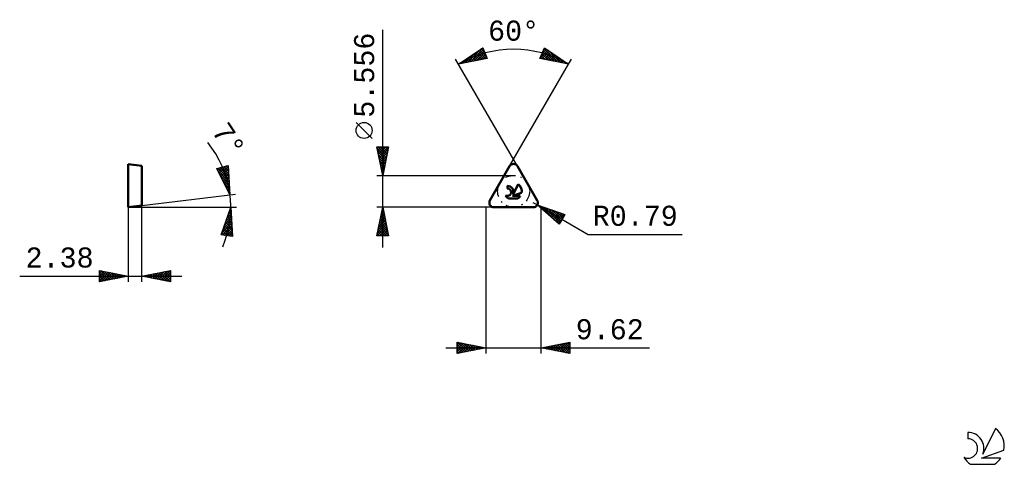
# Model space of a CAD drawing. Header units: millimetres. Extents: x -81 to 90, y -45 to 33.
import ezdxf
from ezdxf.enums import TextEntityAlignment as Align

# ---------------------------------------------------------------- set-up
doc = ezdxf.new("R2010")
doc.units = ezdxf.units.MM
doc.header["$LTSCALE"] = 4.55
doc.linetypes.add('LONGDASH_DASH', pattern=[0.85, 0.4, -0.2, 0.05, -0.2])
for name, color, linetype in [('1', 4, 'CONTINUOUS'), ('CUT', 1, 'CONTINUOUS'), ('SK2', 7, 'CONTINUOUS'), ('SK4', 2, 'LONGDASH_DASH'), ('SK6', 5, 'CONTINUOUS'), ('SKVIEW1', 4, 'CONTINUOUS'), ('SKVIEW2', 7, 'CONTINUOUS')]:
    doc.layers.add(name, color=color, linetype=linetype)
doc.styles.get("Standard").update_dxf_attribs({"font": 'Monospac821 BT'})

msp = doc.modelspace()

# ---------------------------------------------------------------- linework, layer by layer
at = {"layer": '1', "color": 4, "linetype": 'CONTINUOUS', "lineweight": 50}
for p, q in [((0.69, 1.19), (4.12, 7.14)), ((8.94, 1.19), (5.5, 7.14)), ((3.72, 3.3), (3.72, 3.74)), ((4.75, 2.25), (5.62, 4.02)), ((4.64, 1.97), (6.2, 2.51)), ((4.64, 1.97), (5.98, 1.97)), ((1.38, 0), (8.25, 0)), ((3.9, 1.54), (5.54, 1.54))]:
    msp.add_line(p, q, dxfattribs=at)
for centre, radius, start, end in [((4.81, 6.75), 0.794, 30, 150), ((3.72, 2.64), 1.1, 338.9379, 90.4446), ((4.72, 2.8), 1.51, 348.7239, 53.4691), ((3.72, 2.63), 0.666, 243.4215, 90.3602), ((4.72, 2.8), 1.51, 210.5484, 236.978), ((4.72, 2.8), 1.51, 303.022, 326.3732), ((1.38, 0.79), 0.794, 150, 270), ((8.25, 0.79), 0.794, 270, 30)]:
    msp.add_arc(centre, radius, start, end, dxfattribs=at)
at = {"layer": 'CUT', "color": 1, "linetype": 'CONTINUOUS', "lineweight": 25}
for p, q in [((4.12, 7.14), (0.69, 1.19)), ((8.94, 1.19), (5.5, 7.14)), ((1.38, 0), (8.25, 0))]:
    msp.add_line(p, q, dxfattribs=at)
for centre, start, end in [((4.81, 6.75), 30, 150), ((1.38, 0.79), 150, 270), ((8.25, 0.79), 270, 30)]:
    msp.add_arc(centre, 0.794, start, end, dxfattribs=at)
at = {"layer": 'SK2', "color": 7, "linetype": 'CONTINUOUS', "lineweight": 25}
for p, q in [((-18, -7), (-18, 30.93)), ((-4.79, 24.96), (-0.55, 27.8)), ((-3.14, 25.29), (-0.77, 27.65)), ((-2.61, 25.39), (-0.45, 27.55)), ((-0.86, 27.59), (-0.18, 26.91)), ((-0.61, 27.76), (-0.49, 27.64)), ((-0.55, 27.8), (0.21, 25.95)), ((9.41, 25.95), (10.18, 27.8)), ((9.71, 26.68), (10.57, 27.54)), ((10.01, 27.41), (10.31, 27.71)), ((10.11, 27.65), (12.4, 25.36)), ((10.18, 27.8), (14.41, 24.96)), ((5.5, 7.14), (-5.29, 25.83)), ((0.21, 25.95), (-4.79, 24.96)), ((-4.19, 25.08), (-3.35, 25.93)), ((-3.67, 25.18), (-2.06, 26.79)), ((-3.4, 25.89), (-2.86, 25.34)), ((-3.15, 26.06), (-2.5, 25.41)), ((-2.9, 26.23), (-2.15, 25.48)), ((-2.64, 26.4), (-1.8, 25.55)), ((-2.39, 26.57), (-1.44, 25.62)), ((-2.13, 26.74), (-1.09, 25.7)), ((-2.08, 25.5), (-0.33, 27.25)), ((-1.88, 26.91), (-0.73, 25.77)), ((-1.63, 27.08), (-0.38, 25.84)), ((-1.55, 25.6), (-0.2, 26.95)), ((-1.37, 27.25), (-0.03, 25.91)), ((-1.12, 27.42), (0.12, 26.19)), ((-1.02, 25.71), (-0.08, 26.65)), ((-0.49, 25.81), (0.05, 26.35)), ((0.04, 25.92), (0.17, 26.05)), ((9.41, 25.96), (10.82, 27.37)), ((14.41, 24.96), (9.41, 25.95)), ((9.49, 26.15), (9.75, 25.88)), ((9.61, 26.45), (10.28, 25.78)), ((9.74, 26.75), (10.81, 25.68)), ((9.76, 25.88), (11.08, 27.2)), ((9.86, 27.05), (11.34, 25.57)), ((9.99, 27.35), (11.87, 25.47)), ((10.12, 25.81), (11.33, 27.03)), ((10.47, 25.74), (11.58, 26.86)), ((10.81, 27.38), (12.93, 25.26)), ((10.82, 25.67), (11.84, 26.69)), ((11.18, 25.6), (12.09, 26.52)), ((11.53, 25.53), (12.35, 26.35)), ((11.89, 25.46), (12.6, 26.18)), ((12.09, 26.52), (13.46, 25.15)), ((12.24, 25.39), (12.85, 26.01)), ((12.59, 25.32), (13.11, 25.84)), ((14.41, 24.96), (14.91, 25.83)), ((-4.72, 24.97), (-4.63, 25.07)), ((-4.67, 25.04), (-4.63, 24.99)), ((-4.42, 25.21), (-4.27, 25.06)), ((-4.17, 25.38), (-3.92, 25.13)), ((-3.91, 25.55), (-3.57, 25.2)), ((-3.66, 25.72), (-3.21, 25.27)), ((4.12, 7.14), (14.41, 24.96)), ((12.95, 25.25), (13.36, 25.67)), ((13.3, 25.18), (13.62, 25.5)), ((13.38, 25.65), (13.99, 25.05)), ((13.66, 25.11), (13.87, 25.32)), ((14.01, 25.04), (14.12, 25.15)), ((14.36, 24.97), (14.38, 24.98)), ((-19.85, 11.99), (-22.65, 14.79)), ((-18, 5.56), (-19, 10.56)), ((-19, 10.56), (-17, 10.56)), ((-18.95, 10.32), (-18.72, 10.56)), ((-18.88, 9.97), (-18.29, 10.56)), ((-18.88, 10.56), (-17.31, 8.99)), ((-18.81, 9.61), (-17.87, 10.56)), ((-18.74, 9.26), (-17.45, 10.56)), ((-18.67, 8.91), (-17.02, 10.56)), ((-18.46, 10.56), (-17.24, 9.34)), ((-18.03, 10.56), (-17.17, 9.7)), ((-17, 10.56), (-18, 5.56)), ((-17.61, 10.56), (-17.1, 10.05)), ((-17.18, 10.56), (-17.03, 10.4)), ((-18.92, 10.17), (-17.38, 8.63)), ((-18.82, 9.64), (-17.45, 8.28)), ((-18.71, 9.11), (-17.53, 7.93)), ((-18.61, 8.58), (-17.6, 7.57)), ((-18.6, 8.55), (-17.1, 10.05)), ((-18.53, 8.2), (-17.21, 9.52)), ((-18.46, 7.85), (-17.31, 8.99)), ((-18.5, 8.05), (-17.67, 7.22)), ((-18.39, 7.49), (-17.42, 8.46)), ((-18.39, 7.52), (-17.74, 6.87)), ((-18.32, 7.14), (-17.53, 7.93)), ((-18.29, 6.99), (-17.81, 6.51)), ((-18.25, 6.79), (-17.63, 7.4)), ((-18.18, 6.43), (-17.74, 6.87)), ((-19, 5.56), (4.81, 5.56)), ((-18.18, 6.46), (-17.88, 6.16)), ((-18.1, 6.08), (-17.84, 6.34)), ((-18.08, 5.93), (-17.95, 5.81)), ((-18.03, 5.72), (-17.95, 5.81)), ((4.81, 0), (-19, 0)), ((-19, -5), (-18, 0)), ((-18, 0), (-17, -5)), ((0, 0), (0, -25.5)), ((8.94, 0.4), (8.25, 0.79)), ((8.94, 0.4), (17.81, -4.73)), ((8.94, 0.4), (13.77, -1.24)), ((12.77, -2.97), (8.94, 0.4)), ((8.94, 0.4), (8.95, 0.39)), ((8.94, 0.39), (8.95, 0.39)), ((9.17, 0.19), (9.26, 0.29)), ((9.39, -0.01), (9.58, 0.18)), ((9.58, 0.18), (12.45, -2.69)), ((9.62, -0.2), (9.9, 0.07)), ((-18.47, -2.35), (-17.69, -1.56)), ((-18.36, -1.82), (-17.76, -1.21)), ((-18.28, -1.4), (-17.58, -2.1)), ((-18.26, -1.29), (-17.83, -0.86)), ((-18.21, -1.05), (-17.69, -1.57)), ((-18.15, -0.76), (-17.9, -0.5)), ((-18.14, -0.69), (-17.79, -1.04)), ((-18.07, -0.34), (-17.9, -0.51)), ((-18.05, -0.23), (-17.97, -0.15)), ((9.62, -25.5), (9.62, -0.2)), ((9.85, -0.4), (10.21, -0.04)), ((10.07, -0.6), (10.53, -0.14)), ((10.22, -0.04), (12.91, -2.72)), ((10.3, -0.8), (10.85, -0.25)), ((10.52, -1), (11.16, -0.36)), ((10.75, -1.2), (11.48, -0.46)), ((10.86, -0.25), (13.06, -2.46)), ((10.97, -1.4), (11.8, -0.57)), ((11.2, -1.59), (12.12, -0.68)), ((11.43, -1.79), (12.43, -0.79)), ((11.5, -0.47), (13.22, -2.19)), ((11.65, -1.99), (12.75, -0.89)), ((11.88, -2.19), (13.07, -1)), ((12.1, -2.39), (13.38, -1.11)), ((12.14, -0.69), (13.37, -1.92)), ((12.33, -2.59), (13.7, -1.21)), ((13.77, -1.24), (12.77, -2.97)), ((12.78, -0.9), (13.53, -1.65)), ((13.43, -1.12), (13.68, -1.38)), ((-19, -5), (-17.33, -3.33)), ((-18.89, -4.47), (-17.4, -2.98)), ((-18.79, -3.94), (-17.47, -2.63)), ((-18.68, -3.41), (-17.55, -2.27)), ((-18.63, -3.17), (-17.05, -4.75)), ((-18.58, -2.88), (-17.62, -1.92)), ((-18.56, -2.81), (-17.16, -4.22)), ((-18.49, -2.46), (-17.26, -3.69)), ((-18.42, -2.11), (-17.37, -3.16)), ((-18.35, -1.75), (-17.47, -2.63)), ((12.56, -2.78), (13.31, -2.04)), ((-17, -5), (-19, -5)), ((-18.99, -4.93), (-18.92, -5)), ((-18.92, -4.58), (-18.5, -5)), ((-18.85, -4.23), (-18.07, -5)), ((-18.77, -3.87), (-17.65, -5)), ((-18.7, -3.52), (-17.22, -5)), ((-18.58, -5), (-17.26, -3.69)), ((-18.15, -5), (-17.19, -4.04)), ((-17.73, -5), (-17.12, -4.39)), ((-17.3, -5), (-17.05, -4.75)), ((17.81, -4.73), (34.21, -4.73)), ((-5, -25.5), (-5, -23.5)), ((-5, -23.5), (0, -24.5)), ((-5, -23.86), (-4.7, -23.56)), ((-5, -24.28), (-4.35, -23.63)), ((-5, -24.71), (-3.99, -23.7)), ((-5, -25.13), (-3.64, -23.77)), ((-5, -23.86), (-3.63, -25.23)), ((-4.93, -25.49), (-3.29, -23.84)), ((-4.92, -23.52), (-3.28, -25.16)), ((-4.4, -25.38), (-2.93, -23.91)), ((-4.39, -23.62), (-2.93, -25.09)), ((-3.87, -25.27), (-2.58, -23.98)), ((-3.86, -23.73), (-2.57, -25.01)), ((-3.33, -23.83), (-2.22, -24.94)), ((-2.8, -23.94), (-1.87, -24.87)), ((9.62, -24.5), (14.62, -23.5)), ((11.37, -24.85), (12.25, -23.97)), ((11.72, -24.92), (12.78, -23.87)), ((12.08, -24.99), (13.31, -23.76)), ((12.08, -24.01), (13.31, -25.24)), ((12.43, -25.06), (13.84, -23.66)), ((12.44, -23.94), (13.85, -25.35)), ((12.79, -25.13), (14.37, -23.55)), ((12.79, -23.87), (14.38, -25.45)), ((13.14, -25.2), (14.62, -23.72)), ((13.14, -23.8), (14.62, -25.27)), ((13.5, -23.72), (14.62, -24.85)), ((13.85, -23.65), (14.62, -24.42)), ((14.2, -23.58), (14.62, -24)), ((14.56, -23.51), (14.62, -23.57)), ((14.62, -23.5), (14.62, -25.5)), ((-7, -24.5), (28.52, -24.5)), ((-5, -24.28), (-3.99, -25.3)), ((0, -24.5), (-5, -25.5)), ((-5, -24.71), (-4.34, -25.37)), ((-5, -25.13), (-4.69, -25.44)), ((-3.34, -25.17), (-2.22, -24.06)), ((-2.81, -25.06), (-1.87, -24.13)), ((-2.28, -24.96), (-1.52, -24.2)), ((-2.27, -24.05), (-1.51, -24.8)), ((-1.75, -24.85), (-1.16, -24.27)), ((-1.74, -24.15), (-1.16, -24.73)), ((-1.22, -24.74), (-0.81, -24.34)), ((-1.21, -24.26), (-0.81, -24.66)), ((-0.69, -24.64), (-0.46, -24.41)), ((-0.68, -24.36), (-0.45, -24.59)), ((-0.16, -24.53), (-0.1, -24.48)), ((-0.15, -24.47), (-0.1, -24.52)), ((14.62, -25.5), (9.62, -24.5)), ((9.96, -24.57), (10.13, -24.4)), ((9.96, -24.43), (10.13, -24.6)), ((10.31, -24.64), (10.66, -24.29)), ((10.32, -24.36), (10.66, -24.71)), ((10.66, -24.71), (11.19, -24.19)), ((10.67, -24.29), (11.19, -24.81)), ((11.02, -24.78), (11.72, -24.08)), ((11.02, -24.22), (11.72, -24.92)), ((11.38, -24.15), (12.25, -25.03)), ((11.73, -24.08), (12.78, -25.13)), ((13.49, -25.27), (14.62, -24.15)), ((13.85, -25.35), (14.62, -24.57)), ((14.2, -25.42), (14.62, -25)), ((14.55, -25.49), (14.62, -25.42))]:
    msp.add_line(p, q, dxfattribs=at)
msp.add_circle((-21.25, 13.39), 1.4, dxfattribs=at)
msp.add_arc((4.81, 8.33), 19.2, 60, 120, dxfattribs=at)
at = {"layer": 'SK4', "color": 2, "linetype": 'LONGDASH_DASH', "lineweight": 25}
msp.add_circle((4.81, 2.78), 2.78, dxfattribs=at)
at = {"layer": 'SK6', "color": 5, "linetype": 'CONTINUOUS', "lineweight": 25}
for p, q in [((84.01, -39.25), (84.01, -40.35)), ((88.81, -38.54), (86.61, -43)), ((86.35, -43.7), (90.27, -42.34)), ((89.71, -43.7), (86.35, -43.7)), ((84.48, -44.78), (88.62, -44.78))]:
    msp.add_line(p, q, dxfattribs=at)
for centre, radius, start, end in [((84.03, -42.01), 2.76, 338.9379, 90.4446), ((86.55, -41.6), 3.8, 348.7239, 53.4691), ((84.02, -42.03), 1.68, 243.4215, 90.3602), ((86.55, -41.6), 3.8, 210.5484, 236.978), ((86.55, -41.6), 3.8, 303.022, 326.3732)]:
    msp.add_arc(centre, radius, start, end, dxfattribs=at)
at = {"layer": 'SKVIEW1', "color": 4, "linetype": 'CONTINUOUS', "lineweight": 50}
for p, q in [((-62.38, 0), (-62.38, 7.54)), ((-62.38, 7.54), (-60, 7.25)), ((-60, 7.25), (-60, 0.29)), ((-60, 0.29), (-62.38, 0))]:
    msp.add_line(p, q, dxfattribs=at)
at = {"layer": 'SKVIEW2', "color": 7, "linetype": 'CONTINUOUS', "lineweight": 25}
for p, q in [((-46.9, 6.75), (-44.96, 7.27)), ((-46.77, 6.5), (-46.38, 6.89)), ((-46.63, 6.21), (-45.8, 7.04)), ((-46.49, 5.93), (-45.22, 7.2)), ((-46.36, 6.89), (-44.84, 5.37)), ((-46.35, 5.64), (-44.95, 7.04)), ((-46.03, 6.98), (-44.87, 5.82)), ((-45.69, 7.07), (-44.9, 6.28)), ((-45.36, 7.16), (-44.93, 6.73)), ((-45.02, 7.25), (-44.96, 7.19)), ((-44.96, 7.27), (-44.63, 2.18)), ((-44.63, 2.18), (-46.9, 6.75)), ((-46.73, 6.41), (-44.78, 4.46)), ((-46.7, 6.8), (-44.81, 4.92)), ((-46.31, 5.57), (-44.75, 4.01)), ((-46.21, 5.36), (-44.92, 6.65)), ((-46.07, 5.08), (-44.9, 6.25)), ((-45.93, 4.79), (-44.87, 5.85)), ((-45.79, 4.51), (-44.85, 5.45)), ((-45.9, 4.73), (-44.72, 3.56)), ((-45.65, 4.23), (-44.82, 5.05)), ((-45.51, 3.94), (-44.79, 4.65)), ((-45.48, 3.89), (-44.69, 3.1)), ((-45.37, 3.66), (-44.77, 4.26)), ((-45.23, 3.37), (-44.74, 3.86)), ((-45.08, 3.09), (-44.72, 3.46)), ((-60, 0.29), (-43.64, 2.3)), ((-45.06, 3.05), (-44.66, 2.65)), ((-44.94, 2.81), (-44.69, 3.06)), ((-44.8, 2.52), (-44.66, 2.66)), ((-44.66, 2.24), (-44.64, 2.26)), ((-44.65, 2.21), (-44.63, 2.19)), ((-62.38, 0), (-43.5, 0)), ((-62.38, 0), (-62.38, -13)), ((-60, -13), (-60, 0.29)), ((-46.19, -4.81), (-44.5, 0)), ((-44.5, 0), (-44.21, -5.09)), ((-45.39, -2.54), (-44.41, -1.56)), ((-45.16, -1.88), (-44.43, -1.15)), ((-45.07, -1.62), (-44.37, -2.32)), ((-44.96, -1.3), (-44.39, -1.87)), ((-44.93, -1.23), (-44.46, -0.75)), ((-44.85, -0.99), (-44.42, -1.42)), ((-44.74, -0.67), (-44.44, -0.97)), ((-44.7, -0.57), (-44.48, -0.35)), ((-44.63, -0.36), (-44.47, -0.52)), ((-44.52, -0.05), (-44.5, -0.07)), ((-46.08, -4.5), (-44.34, -2.76)), ((-46, -4.84), (-44.32, -3.16)), ((-45.85, -3.84), (-44.37, -2.36)), ((-45.62, -3.19), (-44.39, -1.96)), ((-45.62, -3.19), (-44.24, -4.57)), ((-45.51, -2.87), (-44.26, -4.12)), ((-45.4, -2.56), (-44.29, -3.67)), ((-45.29, -2.24), (-44.32, -3.22)), ((-45.18, -1.93), (-44.34, -2.77)), ((-44.21, -5.09), (-46.19, -4.81)), ((-46.17, -4.76), (-46.1, -4.82)), ((-46.06, -4.44), (-45.61, -4.89)), ((-45.95, -4.13), (-45.11, -4.96)), ((-45.84, -3.81), (-44.62, -5.03)), ((-45.73, -3.5), (-44.21, -5.02)), ((-45.62, -4.89), (-44.3, -3.56)), ((-45.25, -4.94), (-44.27, -3.96)), ((-44.88, -5), (-44.25, -4.37)), ((-44.51, -5.05), (-44.23, -4.77)), ((-81.28, -12), (-53, -12)), ((-67.38, -13), (-67.38, -11)), ((-67.38, -11), (-62.38, -12)), ((-67.38, -11.16), (-67.24, -11.03)), ((-67.38, -11.59), (-66.89, -11.1)), ((-67.38, -11.16), (-65.85, -12.69)), ((-67.38, -12.01), (-66.54, -11.17)), ((-67.38, -12.44), (-66.18, -11.24)), ((-67.38, -12.86), (-65.83, -11.31)), ((-67.38, -11.59), (-66.2, -12.76)), ((-62.38, -12), (-67.38, -13)), ((-67.38, -12.01), (-66.56, -12.84)), ((-67.06, -11.07), (-65.5, -12.62)), ((-67.02, -12.93), (-65.48, -11.38)), ((-66.53, -11.17), (-65.14, -12.55)), ((-66.49, -12.82), (-65.12, -11.45)), ((-66, -11.28), (-64.79, -12.48)), ((-65.96, -12.72), (-64.77, -11.52)), ((-65.46, -11.38), (-64.44, -12.41)), ((-65.43, -12.61), (-64.42, -11.59)), ((-64.93, -11.49), (-64.08, -12.34)), ((-64.9, -12.5), (-64.06, -11.66)), ((-64.4, -11.6), (-63.73, -12.27)), ((-64.37, -12.4), (-63.71, -11.73)), ((-63.87, -11.7), (-63.38, -12.2)), ((-63.84, -12.29), (-63.36, -11.81)), ((-63.34, -11.81), (-63.02, -12.13)), ((-63.31, -12.19), (-63, -11.88)), ((-62.81, -11.91), (-62.67, -12.06)), ((-62.78, -12.08), (-62.65, -11.95)), ((-60, -12), (-55, -11)), ((-55, -13), (-60, -12)), ((-59.87, -11.97), (-59.81, -12.04)), ((-59.85, -12.03), (-59.78, -11.95)), ((-59.52, -11.9), (-59.28, -12.14)), ((-59.5, -12.1), (-59.25, -11.85)), ((-59.16, -11.83), (-58.75, -12.25)), ((-59.14, -12.17), (-58.72, -11.74)), ((-58.81, -11.76), (-58.22, -12.36)), ((-58.79, -12.24), (-58.18, -11.64)), ((-58.46, -11.69), (-57.69, -12.46)), ((-58.44, -12.31), (-57.65, -11.53)), ((-58.1, -11.62), (-57.16, -12.57)), ((-58.08, -12.38), (-57.12, -11.42)), ((-57.75, -11.55), (-56.63, -12.68)), ((-57.73, -12.45), (-56.59, -11.32)), ((-57.4, -11.48), (-56.1, -12.78)), ((-57.38, -12.53), (-56.06, -11.21)), ((-57.04, -11.41), (-55.56, -12.89)), ((-57.02, -12.6), (-55.53, -11.11)), ((-56.69, -11.34), (-55.03, -12.99)), ((-56.67, -12.67), (-55, -11)), ((-56.34, -11.27), (-55, -12.6)), ((-56.32, -12.74), (-55, -11.42)), ((-55.98, -11.2), (-55, -12.18)), ((-55.96, -12.81), (-55, -11.85)), ((-55.63, -11.13), (-55, -11.75)), ((-55.28, -11.05), (-55, -11.33)), ((-55, -11), (-55, -13)), ((-67.38, -12.44), (-66.91, -12.91)), ((-67.38, -12.86), (-67.27, -12.98)), ((-55.61, -12.88), (-55, -12.27)), ((-55.25, -12.95), (-55, -12.7))]:
    msp.add_line(p, q, dxfattribs=at)
msp.add_arc((-62.38, 0), 17.88, 337.4243, 39.1195, dxfattribs=at)

# ---------------------------------------------------------------- texts
at = {"layer": 'SK2', "color": 7, "linetype": 'CONTINUOUS', "lineweight": 25}
for s, p in [('60°', (4.81, 29.03)), ('R0.79', (26.01, -3.23)), ('9.62', (21.57, -23))]:
    msp.add_text(s, height=3.5, dxfattribs=at).set_placement(p, align=Align.CENTER)
msp.add_text('5.556', height=3.5, rotation=90, dxfattribs=at).set_placement((-19.5, 23.02), align=Align.CENTER)
at = {"layer": 'SKVIEW2', "color": 7, "linetype": 'CONTINUOUS', "lineweight": 25}
msp.add_text('7°', height=3.5, rotation=303.8174, dxfattribs=at).set_placement((-46.28, 10.79), align=Align.CENTER)
msp.add_text('2.38', height=3.5, dxfattribs=at).set_placement((-74.33, -10.5), align=Align.CENTER)

doc.saveas('drawing.dxf')
